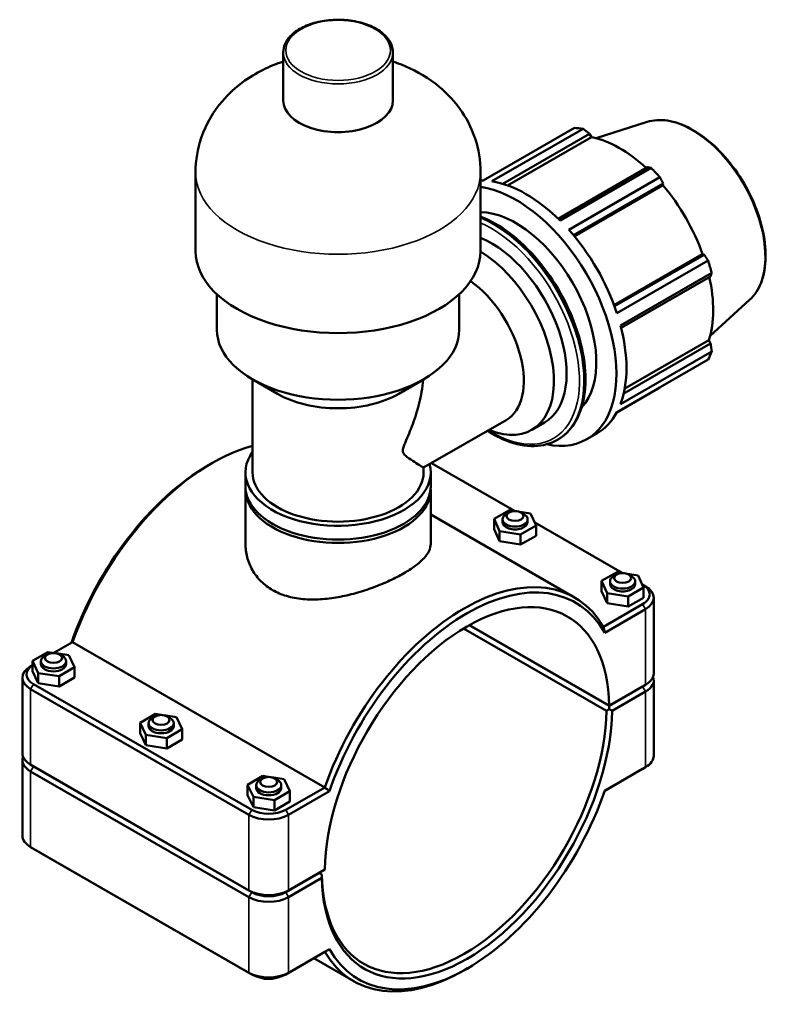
# Model space of a CAD drawing. Header units: millimetres. Extents: x 0 to 1071, y -40 to 1477.
# Tile 8 of 8: x 772 to 1071, y 715 to 1107. Entities that reach past the tile are written whole.
import ezdxf

# ---------------------------------------------------------------- set-up
doc = ezdxf.new("R2010")
doc.units = ezdxf.units.MM
doc.layers.add('Visible (ISO)', color=7, linetype='Continuous', lineweight=50)
doc.layers.add('Visible Narrow (ISO)', color=7, linetype='Continuous', lineweight=35)

msp = doc.modelspace()

# ---------------------------------------------------------------- linework, layer by layer
at = {"layer": 'Visible (ISO)'}
for p, q in [((876.591, 1074.638), (876.591, 1093.769)), ((920.189, 1074.638), (920.189, 1093.769)), ((1021.283, 1066.11), (1001.049, 1059.672)), ((956.08, 1042.857), (992.324, 1063.729)), ((995.812, 1063.39), (959.568, 1042.519)), ((963.863, 1041.523), (998.389, 1061.405)), ((998.389, 1061.405), (999.185, 1060.127)), ((965.778, 1040.89), (999.185, 1060.127)), ((841.734, 1014.794), (841.734, 1046.141)), ((955.046, 1014.794), (955.046, 1046.141)), ((1021.455, 1048.122), (985.899, 1027.647)), ((986.623, 1026.938), (1022.868, 1047.81)), ((1026.356, 1044.131), (990.111, 1023.26)), ((991.991, 1021.083), (1027.631, 1041.608)), ((1027.631, 1041.608), (1027.514, 1040.948)), ((992.323, 1020.683), (1027.514, 1040.948)), ((1008.122, 993.314), (1043.315, 1013.581)), ((1043.942, 1013.357), (1008.3, 992.832)), ((1009.242, 990.123), (1045.487, 1010.995)), ((1043.315, 1013.581), (1043.942, 1013.357)), ((1046.932, 1006.131), (1010.687, 985.259)), ((1010.942, 984.266), (1046.5, 1004.743)), ((850.232, 983.447), (850.232, 997.607)), ((946.547, 983.447), (946.547, 997.607)), ((1062.015, 995.377), (1046.292, 981.108)), ((1012.364, 960.15), (1045.793, 979.4)), ((1045.793, 979.4), (1046.5, 978.074)), ((1010.687, 953.977), (1046.932, 974.849)), ((1046.5, 978.074), (1011.96, 958.184)), ((1045.487, 971.649), (1009.242, 950.777)), ((874.26, 958.078), (864.206, 963.913)), ((864.396, 926.798), (864.396, 963.803)), ((922.519, 958.078), (932.573, 963.913)), ((1009.176, 950.653), (1026.356, 960.546)), ((932.383, 928.702), (965.176, 947.586)), ((975.398, 943.692), (980.448, 946.601)), ((985.569, 939.77), (985.807, 939.907)), ((997.296, 940.003), (1001.291, 942.304)), ((846.888, 929.722), (848.015, 930.376)), ((932.383, 926.798), (932.383, 928.702)), ((935.533, 930.515), (968.518, 911.521)), ((861.563, 921.348), (861.563, 926.798)), ((935.216, 921.348), (935.216, 926.798)), ((861.563, 898.423), (861.563, 919.958)), ((935.216, 898.423), (935.216, 919.958)), ((935.216, 910.042), (992.438, 877.09)), ((960.394, 908.323), (966.55, 911.831)), ((960.394, 904.236), (960.394, 908.323)), ((962.59, 903.499), (960.394, 908.323)), ((963.747, 908.151), (963.747, 907.007)), ((966.333, 910.838), (965.198, 910.179)), ((966.55, 911.831), (969.418, 911.379)), ((969.867, 911.308), (974.903, 910.514)), ((971.16, 910.838), (972.296, 910.179)), ((973.747, 908.151), (973.747, 907.007)), ((974.903, 910.514), (977.1, 905.69)), ((962.59, 899.412), (960.394, 904.236)), ((977.1, 905.69), (970.943, 902.183)), ((976.552, 906.894), (1011.298, 886.885)), ((977.1, 901.602), (977.1, 905.69)), ((970.943, 902.183), (962.59, 903.499)), ((962.59, 899.412), (962.59, 903.499)), ((970.943, 898.095), (970.943, 902.183)), ((977.1, 901.602), (970.943, 898.095)), ((970.943, 898.095), (962.59, 899.412)), ((1003.174, 883.688), (1009.33, 887.195)), ((1009.113, 886.203), (1007.978, 885.544)), ((1009.33, 887.195), (1012.198, 886.743)), ((1012.647, 886.673), (1017.683, 885.879)), ((1013.94, 886.203), (1015.076, 885.544)), ((1017.683, 885.879), (1019.88, 881.055)), ((1003.174, 879.6), (1003.174, 883.688)), ((1005.37, 878.864), (1003.174, 883.688)), ((1006.527, 883.516), (1006.527, 882.371)), ((1019.88, 881.055), (1013.723, 877.547)), ((1016.527, 883.516), (1016.527, 882.371)), ((1019.332, 882.259), (1019.482, 882.172)), ((1019.508, 882.157), (1020.643, 881.498)), ((1019.88, 876.967), (1019.88, 881.055)), ((1005.37, 874.776), (1003.174, 879.6)), ((1013.723, 877.547), (1005.37, 878.864)), ((1005.37, 874.776), (1005.37, 878.864)), ((1013.723, 873.46), (1013.723, 877.547)), ((1019.88, 876.967), (1013.723, 873.46)), ((1023.879, 846.931), (1023.879, 876.976)), ((1019.482, 874.395), (1003.949, 865.45)), ((1013.723, 873.46), (1005.37, 874.776)), ((1004.383, 863.089), (1020.613, 872.435)), ((1006.224, 834.017), (950.539, 866.084)), ((1006.211, 834.097), (950.603, 866.12)), ((948.27, 864.766), (1005.08, 832.051)), ((785.367, 855.058), (792.83, 859.356)), ((792.83, 859.356), (893.098, 801.615)), ((782.966, 855.42), (776.876, 851.875)), ((782.839, 854.442), (781.704, 853.783)), ((785.756, 854.999), (782.966, 855.42)), ((791.343, 854.155), (786.464, 854.892)), ((787.666, 854.442), (788.802, 853.783)), ((793.63, 849.345), (791.343, 854.155)), ((776.876, 850.166), (776.136, 849.737)), ((776.876, 851.875), (779.162, 847.065)), ((776.876, 847.787), (776.876, 851.875)), ((780.253, 850.61), (780.253, 851.755)), ((787.539, 845.8), (793.63, 849.345)), ((790.253, 850.61), (790.253, 851.755)), ((793.63, 845.257), (793.63, 849.345)), ((779.162, 842.977), (776.876, 847.787)), ((779.162, 847.065), (787.539, 845.8)), ((779.162, 842.977), (779.162, 847.065)), ((787.539, 841.712), (787.539, 845.8)), ((772.901, 815.169), (772.901, 845.214)), ((864.06, 792.671), (777.298, 842.634)), ((787.539, 841.712), (779.162, 842.977)), ((793.63, 845.257), (787.539, 841.712)), ((1020.613, 842.39), (1006.212, 834.097)), ((1006.224, 834.099), (1019.482, 841.734)), ((1019.482, 841.652), (1006.224, 834.017)), ((1019.508, 841.749), (1020.643, 842.408)), ((1023.879, 814.188), (1023.879, 844.233)), ((776.166, 840.674), (862.928, 790.711)), ((1007.343, 832.051), (1020.613, 839.693)), ((1006.211, 834.097), (1006.224, 834.099)), ((1006.224, 834.017), (1006.217, 832.712)), ((825.746, 830.785), (819.656, 827.24)), ((825.619, 829.807), (824.483, 829.147)), ((828.536, 830.364), (825.746, 830.785)), ((834.123, 829.52), (829.244, 830.257)), ((830.446, 829.807), (831.582, 829.147)), ((819.656, 827.24), (821.942, 822.43)), ((819.656, 823.152), (819.656, 827.24)), ((823.033, 825.975), (823.033, 827.119)), ((833.033, 825.975), (833.033, 827.119)), ((836.41, 824.71), (834.123, 829.52)), ((821.942, 818.342), (819.656, 823.152)), ((821.942, 822.43), (830.319, 821.165)), ((821.942, 818.342), (821.942, 822.43)), ((830.319, 821.165), (836.41, 824.71)), ((836.41, 820.622), (836.41, 824.71)), ((830.319, 817.077), (821.942, 818.342)), ((830.319, 817.077), (830.319, 821.165)), ((836.41, 820.622), (830.319, 817.077)), ((772.901, 782.427), (772.901, 812.472)), ((777.272, 809.988), (776.136, 810.647)), ((862.928, 760.666), (776.166, 810.629)), ((776.166, 807.931), (862.928, 757.968)), ((777.298, 809.973), (864.06, 760.01)), ((864.06, 759.928), (777.298, 809.891)), ((1004.381, 800.295), (1019.482, 808.991)), ((1020.613, 809.648), (1004.383, 800.302)), ((1019.508, 809.006), (1020.643, 809.665)), ((868.526, 806.15), (862.436, 802.604)), ((862.436, 802.604), (864.722, 797.794)), ((862.436, 798.517), (862.436, 802.604)), ((865.813, 801.339), (865.813, 802.484)), ((868.399, 805.171), (867.263, 804.512)), ((871.316, 805.728), (868.526, 806.15)), ((876.903, 804.885), (872.024, 805.621)), ((873.226, 805.171), (874.362, 804.512)), ((875.813, 801.339), (875.813, 802.484)), ((879.19, 800.075), (876.903, 804.885)), ((864.722, 793.706), (862.436, 798.517)), ((873.099, 796.529), (879.19, 800.075)), ((893.098, 801.615), (877.565, 792.671)), ((878.697, 790.711), (894.927, 800.057)), ((879.19, 795.987), (879.19, 800.075)), ((864.722, 797.794), (873.099, 796.529)), ((864.722, 793.706), (864.722, 797.794)), ((873.099, 792.442), (873.099, 796.529)), ((879.19, 795.987), (873.099, 792.442)), ((873.099, 792.442), (864.722, 793.706)), ((777.272, 777.245), (776.136, 777.904)), ((862.928, 727.924), (776.166, 777.886)), ((777.298, 777.23), (864.06, 727.267)), ((877.565, 760.01), (890.824, 767.645)), ((890.824, 767.563), (877.565, 759.928)), ((893.098, 768.96), (878.697, 760.666)), ((890.753, 767.604), (890.824, 767.563)), ((891.967, 766.913), (890.76, 767.608)), ((890.824, 767.645), (893.098, 768.96)), ((891.958, 766.914), (890.824, 767.563)), ((878.697, 757.968), (891.967, 765.61)), ((877.565, 727.267), (893.098, 736.212)), ((894.927, 737.27), (878.697, 727.924)), ((888.747, 733.706), (904.609, 724.572)), ((949.891, 729.68), (948.764, 729.026))]:
    msp.add_line(p, q, dxfattribs=at)
for centre, major_axis, ratio, start_param, end_param in [((898.39, 1074.638), (-21.799, 0), 0.5758617, 0, 3.1415927), ((1009.34, 1012.137), (-28.195, 48.962), 0.5780931, 5.8451561, 5.9396837), ((1010.358, 1012.724), (26.222, -45.535), 0.5780931, 2.0696433, 2.6635608), ((1009.34, 1012.137), (28.195, -48.962), 0.5780931, 1.9181653, 2.0126929), ((973.096, 991.266), (-28.195, 48.962), 0.5780931, 5.9396837, 5.9684952), ((973.096, 991.266), (28.195, -48.962), 0.5780931, 2.0126929, 2.7035635), ((969.1, 988.965), (28.195, -48.962), 0.5780931, 5.8077665, 9.0007996), ((1010.358, 1012.724), (26.222, -45.535), 0.5780931, 1.2672974, 1.8781627), ((969.1, 988.965), (-22.556, 39.17), 0.5780931, 3.315271, 5.9550317), ((973.096, 991.266), (28.195, -48.962), 0.5780931, 1.2272947, 1.9181653), ((959.302, 983.322), (21.146, -36.721), 0.5780931, 0, 2.5006557), ((898.39, 1014.794), (-56.656, 0), 0.5758617, 0, 3.1415927), ((954.251, 980.414), (21.146, -36.721), 0.5780931, 5.6396842, 8.6148303), ((1009.34, 1012.137), (28.195, -48.962), 0.5780931, 1.1327672, 1.2272947), ((948.258, 976.963), (16.917, -29.377), 0.5780931, 0, 2.2390215), ((1010.358, 1012.724), (26.222, -45.535), 0.5780931, 0.4818993, 1.0759774), ((898.39, 983.447), (-48.158, 0), 0.5758617, 0, 3.1415927), ((973.096, 991.266), (28.195, -48.962), 0.5780931, 0.4418966, 1.1327672), ((1009.34, 1012.137), (28.195, -48.962), 0.5780931, 0.347369, 0.4418966), ((898.39, 971.867), (33.994, 0), 0.5758617, 3.9231383, 5.5016397), ((973.096, 991.266), (28.195, -48.962), 0.5780931, 0, 0.347369), ((848.256, 858.571), (43.915, 76.259), 0.5780931, 0.5210802, 1.8823989), ((898.39, 926.798), (-36.826, 0), 0.5758617, 5.8883942, 9.5800501), ((847.125, 859.223), (-43.116, -74.873), 0.5780931, 3.9289245, 5.0352196), ((898.39, 926.798), (-33.994, 0), 0.5758617, 0, 3.1415927), ((898.39, 919.958), (-36.826, 0), 0.5758617, 6.2504111, 9.4575522), ((898.39, 921.348), (-36.826, 0), 0.5758617, 0, 3.1415927), ((968.747, 908.151), (5, 0), 0.5758617, 2.360047, 7.0647309), ((968.747, 907.007), (-5, 0), 0.5758617, 0, 3.1415927), ((948.524, 800.831), (43.915, 76.259), 0.5780931, 5.9677153, 8.1655843), ((1011.527, 883.516), (5, 0), 0.5758617, 2.360047, 7.0647309), ((949.655, 800.179), (39.923, 69.327), 0.5780931, 5.5164799, 8.6168196), ((949.655, 800.179), (43.116, 74.873), 0.5780931, 5.9564074, 8.1768921), ((1011.527, 882.371), (-5, 0), 0.5758617, 0, 3.1415927), ((1012.729, 878.284), (9.55, 0), 0.5758617, 5.4977871, 7.0685835), ((1012.729, 876.976), (11.15, 0), 0.5758617, 5.4977871, 7.0647309), ((785.253, 851.755), (-5, 0), 0.5758617, 5.5016397, 10.2063236), ((784.051, 845.214), (-11.15, 0), 0.5758617, 5.5016397, 7.0685835), ((784.051, 846.522), (-9.55, 0), 0.5758617, 5.5624273, 7.0685835), ((785.253, 850.61), (5, 0), 0.5758617, 3.1415927, 6.2831853), ((1012.729, 846.931), (11.15, 0), 0.5758617, 5.4977871, 6.2831853), ((1012.729, 844.233), (11.15, 0), 0.5758617, 5.4977871, 6.4948515), ((1012.729, 845.541), (-9.55, 0), 0.5758617, 2.3561945, 2.5048885), ((1012.729, 845.623), (9.55, 0), 0.5758617, 5.4977871, 5.5016397), ((948.488, 800.851), (-80, -46.248), 0.0016725, 2.375853, 2.3758541), ((949.655, 800.179), (-40.721, -70.713), 0.5780931, 5.5160754, 8.6172241), ((948.524, 800.831), (-39.923, -69.327), 0.5780931, 5.5164788, 8.6168208), ((828.033, 827.119), (-5, 0), 0.5758617, 5.5016397, 10.2063236), ((828.033, 825.975), (5, 0), 0.5758617, 3.1415927, 6.2831853), ((784.051, 815.169), (-11.15, 0), 0.5758617, 0, 0.7853982), ((1012.729, 814.188), (11.15, 0), 0.5758617, 5.4977871, 6.2831853), ((784.051, 812.472), (-11.15, 0), 0.5758617, 6.0715191, 7.0685835), ((784.051, 813.78), (-9.55, 0), 0.5758617, 0.6367041, 0.7853982), ((784.051, 813.861), (9.55, 0), 0.5758617, 3.9231383, 3.9269908), ((1012.729, 812.88), (9.55, 0), 0.5758617, 5.4977871, 5.5016397), ((870.813, 802.484), (-5, 0), 0.5758617, 5.5016397, 10.2063236), ((870.813, 801.339), (5, 0), 0.5758617, 3.1415927, 6.2831853), ((949.655, 800.179), (-43.116, -74.873), 0.5780931, 5.9564074, 8.1768921), ((870.813, 795.251), (11.15, 0), 0.5758617, 3.9269908, 5.4977871), ((870.813, 796.559), (-9.55, 0), 0.5758617, 0.7853982, 2.3561945), ((784.051, 782.427), (-11.15, 0), 0.5758617, 0, 0.7853982), ((784.051, 781.119), (9.55, 0), 0.5758617, 3.9231383, 3.9269908), ((870.813, 765.207), (-11.15, 0), 0.5758617, 0.7853982, 2.3561945), ((870.813, 763.898), (9.55, 0), 0.5758617, 3.9269908, 5.4977871), ((870.813, 763.817), (-9.55, 0), 0.5758617, 0.7853982, 2.3561945), ((870.813, 762.509), (11.15, 0), 0.5758617, 3.9269908, 5.4977871), ((948.524, 800.831), (-43.915, -76.259), 0.5780931, 5.9677153, 7.0705172), ((870.813, 732.464), (-11.15, 0), 0.5758617, 0.7853982, 2.3561945), ((870.813, 731.156), (9.55, 0), 0.5758617, 3.9269908, 5.4977871)]:
    msp.add_ellipse(centre, major_axis=major_axis, ratio=ratio, start_param=start_param, end_param=end_param, dxfattribs=at)
for centre in [(968.747, 909.459), (1011.527, 884.824), (785.253, 853.063), (828.033, 828.427), (870.813, 803.792)]:
    msp.add_ellipse(centre, major_axis=(3.4, 0), ratio=0.5758617, dxfattribs=at)
for points, knots in [([(920.189, 1093.769), (920.189, 1095.111), (919.841, 1096.449), (918.493, 1099.017), (917.463, 1100.24), (914.796, 1102.471), (913.128, 1103.467), (909.348, 1105.095), (907.235, 1105.724), (902.791, 1106.557), (900.462, 1106.761), (895.815, 1106.729), (893.498, 1106.494), (889.099, 1105.605), (887.017, 1104.95), (883.292, 1103.27), (881.65, 1102.245), (878.997, 1099.907), (877.979, 1098.595), (876.85, 1096.087), (876.591, 1094.929), (876.591, 1093.769)], [5.4977871, 5.4977871, 5.4977871, 5.4977871, 5.7913245, 5.7913245, 6.1006212, 6.1006212, 6.4263438, 6.4263438, 6.7540474, 6.7540474, 7.0804416, 7.0804416, 7.4062831, 7.4062831, 7.7327584, 7.7327584, 8.0605238, 8.0605238, 8.3856431, 8.3856431, 8.6393798, 8.6393798, 8.6393798, 8.6393798]), ([(876.591, 1090.122), (873.92, 1089.238), (871.251, 1088.162), (863.058, 1084.081), (857.446, 1080.282), (849.045, 1070.504), (845.966, 1065.582), (842.553, 1055.521), (841.734, 1050.841), (841.734, 1046.141)], [7.5898401, 7.5898401, 7.5898401, 7.5898401, 7.7817435, 7.7817435, 8.1798886, 8.1798886, 8.4464616, 8.4464616, 8.6393798, 8.6393798, 8.6393798, 8.6393798]), ([(955.046, 1046.141), (955.046, 1050.762), (954.255, 1055.365), (951.375, 1064.001), (949.229, 1067.962), (943.878, 1075.393), (940.564, 1078.608), (932.726, 1084.67), (928.144, 1087.084), (922.448, 1089.339), (921.318, 1089.748), (920.189, 1090.122)], [5.4977871, 5.4977871, 5.4977871, 5.4977871, 5.6874627, 5.6874627, 5.8908897, 5.8908897, 6.1377871, 6.1377871, 6.4661357, 6.4661357, 6.5473269, 6.5473269, 6.5473269, 6.5473269]), ([(1021.283, 1066.11), (1023.752, 1066.895), (1026.486, 1067.064), (1032.322, 1066.195), (1035.439, 1065.101), (1041.709, 1061.739), (1044.863, 1059.45), (1050.853, 1053.928), (1053.689, 1050.698), (1058.763, 1043.628), (1061.001, 1039.792), (1064.664, 1031.891), (1066.089, 1027.827), (1067.977, 1019.866), (1068.438, 1015.97), (1068.33, 1008.727), (1067.759, 1005.381), (1065.603, 999.628), (1064.031, 997.205), (1062.015, 995.377)], [5.6249709, 5.6249709, 5.6249709, 5.6249709, 5.9294414, 5.9294414, 6.2488153, 6.2488153, 6.5738976, 6.5738976, 6.8985993, 6.8985993, 7.2225651, 7.2225651, 7.5465068, 7.5465068, 7.8711489, 7.8711489, 8.1962895, 8.1962895, 8.5160634, 8.5160634, 8.5160634, 8.5160634]), ([(955.046, 1028.487), (955.089, 1028.47), (955.133, 1028.454), (959.037, 1026.95), (962.964, 1024.692), (970.598, 1018.873), (974.302, 1015.31), (981.108, 1007.254), (984.211, 1002.764), (989.513, 993.307), (991.711, 988.341), (994.986, 978.421), (996.061, 973.468), (996.964, 964.057), (996.79, 959.602), (995.176, 951.653), (993.738, 948.154), (990.092, 943.061), (988.099, 941.227), (985.807, 939.907)], [6.1160353, 6.1160353, 6.1160353, 6.1160353, 6.1196954, 6.1196954, 6.4430407, 6.4430407, 6.7671229, 6.7671229, 7.0905041, 7.0905041, 7.4136119, 7.4136119, 7.7370667, 7.7370667, 8.0612142, 8.0612142, 8.3840802, 8.3840802, 8.6413135, 8.6413135, 8.6413135, 8.6413135]), ([(932.208, 963.701), (932.072, 962.078), (931.86, 960.446), (931.064, 955.801), (930.314, 952.82), (928.575, 947.237), (927.576, 944.61), (926.1, 941.047), (925.617, 939.937), (924.938, 938.306), (924.722, 937.778), (924.433, 936.955), (924.344, 936.677), (924.2, 936.095), (924.143, 935.79), (924.143, 935.146), (924.2, 934.917), (924.344, 934.53), (924.433, 934.374), (924.722, 933.949), (924.938, 933.728), (925.617, 933.098), (926.1, 932.744), (927.576, 931.707), (928.575, 931.082), (930.314, 929.996), (931.064, 929.537), (932.095, 928.899), (932.383, 928.716), (932.383, 928.702)], [9.8299678, 9.8299678, 9.8299678, 9.8299678, 10.335816, 10.335816, 11.2813662, 11.2813662, 12.2269163, 12.2269163, 12.6996914, 12.6996914, 12.936079, 12.936079, 13.0542727, 13.0542727, 13.1724665, 13.1724665, 13.2906603, 13.2906603, 13.4088541, 13.4088541, 13.6452416, 13.6452416, 14.1180167, 14.1180167, 15.0635669, 15.0635669, 16.009117, 16.009117, 16.9432054, 16.9432054, 16.9432054, 16.9432054]), ([(985.569, 939.77), (982.85, 938.204), (979.717, 937.368), (972.902, 937.208), (969.206, 937.924), (962.891, 940.356), (960.304, 941.678), (957.741, 943.305)], [2.3581282, 2.3581282, 2.3581282, 2.3581282, 2.66326051, 2.66326051, 2.97810274, 2.97810274, 3.19227873, 3.19227873, 3.19227873, 3.19227873]), ([(861.563, 898.423), (861.563, 896.694), (861.78, 894.899), (862.699, 891.363), (863.401, 889.621), (865.267, 886.364), (866.433, 884.846), (869.145, 882.165), (870.691, 881.002), (872.35, 880.047)], [19.6853233, 19.6853233, 19.6853233, 19.6853233, 20.3888657, 20.3888657, 21.0924081, 21.0924081, 21.7959505, 21.7959505, 22.4994929, 22.4994929, 22.4994929, 22.4994929]), ([(872.35, 880.047), (874.008, 879.092), (875.876, 878.289), (879.927, 877.075), (882.109, 876.665), (886.644, 876.236), (889, 876.217), (893.728, 876.502), (896.099, 876.806), (900.678, 877.626), (903.048, 878.172), (907.776, 879.487), (910.134, 880.255), (914.672, 881.934), (916.856, 882.847), (920.907, 884.727), (922.774, 885.696), (926.086, 887.603), (927.632, 888.6), (930.345, 890.614), (931.512, 891.632), (933.379, 893.641), (934.081, 894.635), (935, 896.571), (935.216, 897.515), (935.216, 898.423)], [0, 0, 0, 0, 0.7035424, 0.7035424, 1.4070848, 1.4070848, 2.1106272, 2.1106272, 2.8141696, 2.8141696, 3.5168455, 3.5168455, 4.2195214, 4.2195214, 4.9221973, 4.9221973, 5.6248732, 5.6248732, 6.3275491, 6.3275491, 7.0302251, 7.0302251, 7.732901, 7.732901, 8.4355769, 8.4355769, 8.4355769, 8.4355769]), ([(874.26, 726.027), (874.159, 725.99), (874.058, 725.955), (873.186, 725.671), (872.382, 725.523), (870.764, 725.409), (869.952, 725.442), (868.546, 725.664), (867.945, 725.815), (867.365, 726.027)], [1.7895921, 1.7895921, 1.7895921, 1.7895921, 1.8415971, 1.8415971, 2.2347579, 2.2347579, 2.6232489, 2.6232489, 2.9227969, 2.9227969, 2.9227969, 2.9227969])]:
    msp.add_open_spline(points, degree=3, knots=knots, dxfattribs=at)
for points, weights in [([(998.389, 1061.405), (997.132, 1062.381), (995.812, 1063.39)], [1.00269704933, 1.00175658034, 1]), ([(1022.868, 1047.81), (1022.153, 1047.973), (1021.455, 1048.122)], [1, 1.00175658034, 1.00269704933]), ([(1027.631, 1041.608), (1027.012, 1042.847), (1026.356, 1044.131)], [1.00269704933, 1.00175658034, 1]), ([(1045.487, 1010.995), (1044.704, 1012.204), (1043.942, 1013.357)], [1, 1.00175658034, 1.00269704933]), ([(1046.5, 1004.743), (1046.717, 1005.426), (1046.932, 1006.131)], [1.00269704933, 1.00175658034, 1]), ([(1046.932, 974.849), (1046.717, 976.498), (1046.5, 978.074)], [1, 1.00175658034, 1.00269704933]), ([(1026.356, 960.546), (1026.389, 960.608), (1026.422, 960.67)], [1, 1.00008850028, 1.00017492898]), ([(1006.217, 832.712), (1005.645, 832.38), (1005.08, 832.051)], [1.00580241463, 1.0087435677, 1.01164245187]), ([(891.967, 766.913), (891.961, 766.915), (891.958, 766.914)], [1.01164245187, 1.0087435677, 1.00580241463])]:
    msp.add_rational_spline(points, weights, degree=2, dxfattribs=at)
for points, degree in [([(1004.383, 863.089), (1004.24, 863.876), (1004.096, 864.663), (1003.949, 865.45)], 3), ([(1006.217, 832.712), (1006.779, 832.384), (1007.343, 832.051)], 2), ([(894.927, 800.057), (894.316, 800.575), (893.707, 801.095), (893.098, 801.615)], 3), ([(891.967, 765.61), (891.961, 766.264), (891.958, 766.914)], 2), ([(894.927, 737.27), (894.316, 736.916), (893.707, 736.564), (893.098, 736.212)], 3)]:
    msp.add_open_spline(points, degree=degree, dxfattribs=at)
at = {"layer": 'Visible Narrow (ISO)'}
for p, q in [((1019.482, 874.395), (1020.613, 872.435)), ((1020.613, 872.435), (1020.613, 842.39)), ((777.298, 842.634), (776.166, 840.674)), ((1019.482, 841.734), (1020.613, 842.39)), ((1019.482, 841.652), (1020.613, 839.693)), ((776.166, 810.629), (776.166, 840.674)), ((1020.613, 839.693), (1020.613, 809.648)), ((777.298, 809.973), (776.166, 810.629)), ((777.298, 809.891), (776.166, 807.931)), ((776.166, 777.886), (776.166, 807.931)), ((1019.482, 808.991), (1020.613, 809.648)), ((864.06, 792.671), (862.928, 790.711)), ((862.928, 790.711), (862.928, 760.666)), ((877.565, 792.671), (878.697, 790.711)), ((878.697, 760.666), (878.697, 790.711)), ((777.298, 777.23), (776.166, 777.886)), ((864.06, 760.01), (862.928, 760.666)), ((864.06, 759.928), (862.928, 757.968)), ((877.565, 760.01), (878.697, 760.666)), ((877.565, 759.928), (878.697, 757.968)), ((862.928, 757.968), (862.928, 727.924)), ((878.697, 727.924), (878.697, 757.968)), ((864.06, 727.267), (862.928, 727.924)), ((877.565, 727.267), (878.697, 727.924))]:
    msp.add_line(p, q, dxfattribs=at)
msp.add_ellipse((898.39, 1094.586), major_axis=(20.799, 0), ratio=0.5758617, dxfattribs=at)
for centre, major_axis, ratio, start_param, end_param in [((898.39, 1093.769), (-21.799, 0), 0.5758617, 0, 3.1415926), ((1039.075, 1029.261), (-20.527, 35.646), 0.5780931, 3.2668427, 6.1579352), ((898.39, 1046.141), (-56.656, 0), 0.5758617, 0, 3.1415927), ((960.431, 983.973), (25.376, -44.066), 0.5780931, 0, 2.508474), ((960.193, 983.836), (25.376, -44.066), 0.5780931, 0, 2.5017716), ((959.302, 983.322), (24.747, -42.974), 0.5780931, 5.4650804, 8.7629923)]:
    msp.add_ellipse(centre, major_axis=major_axis, ratio=ratio, start_param=start_param, end_param=end_param, dxfattribs=at)

doc.saveas('drawing.dxf')
